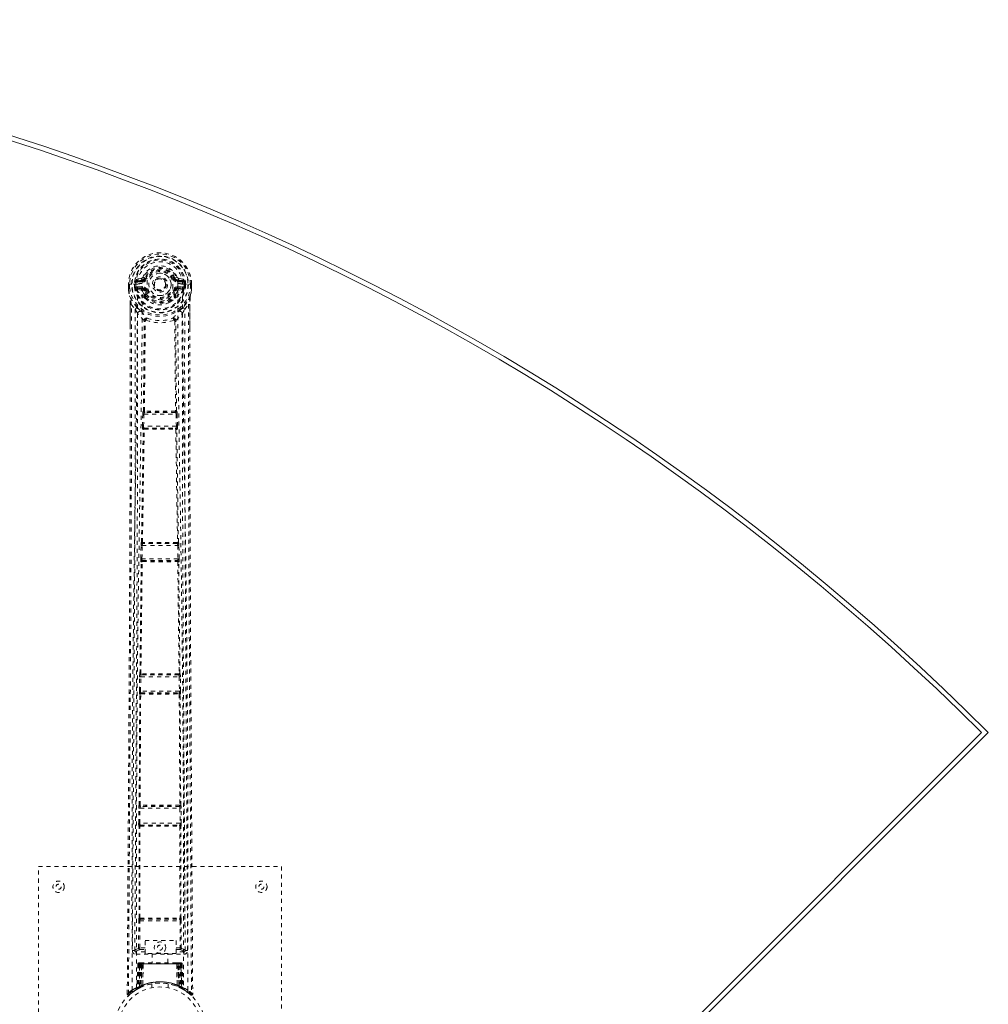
# Model space of a CAD drawing. Header units: inches. Extents: x 0.8 to 85.7, y 21.3 to 60.
# Tile 6 of 6: x 61.8 to 85.7, y 35.7 to 60. Entities that reach past the tile are written whole.
import ezdxf

# ---------------------------------------------------------------- set-up
doc = ezdxf.new("R2010")
doc.units = ezdxf.units.IN
doc.header["$MEASUREMENT"] = 0
doc.linetypes.add('SLD-Dashed', pattern=[0.075, 0.05, -0.025])
doc.linetypes.add('SLD-Solid', pattern=[0])

msp = doc.modelspace()

# ---------------------------------------------------------------- linework, layer by layer
at = {"color": 7, "linetype": 'SLD-Dashed', "lineweight": 0}
for p, q in [((64.45, 53.438), (64.451, 53.36)), ((64.454, 53.438), (64.45, 53.438)), ((64.451, 53.438), (64.452, 53.359)), ((64.507, 53.438), (64.454, 53.438)), ((64.48, 53.438), (64.48, 53.36)), ((64.53, 53.438), (64.507, 53.438)), ((64.676, 53.438), (64.53, 53.438)), ((64.602, 53.365), (64.601, 53.438)), ((64.636, 53.438), (64.631, 53.438)), ((64.631, 53.438), (64.631, 53.366)), ((64.637, 53.361), (64.636, 53.438)), ((64.773, 53.584), (64.654, 53.561)), ((64.676, 53.438), (64.676, 53.438)), ((64.685, 53.524), (64.801, 53.545)), ((64.685, 53.524), (64.685, 53.494)), ((64.801, 53.524), (64.685, 53.524)), ((64.801, 53.494), (64.685, 53.494)), ((64.801, 53.545), (64.801, 53.524)), ((64.801, 53.494), (64.801, 53.524)), ((64.861, 53.588), (64.883, 53.579)), ((65.386, 53.443), (65.386, 53.433)), ((65.386, 53.433), (65.386, 53.419)), ((65.577, 53.579), (65.599, 53.588)), ((65.653, 53.611), (65.599, 53.588)), ((65.599, 53.588), (65.602, 53.582)), ((65.659, 53.545), (65.775, 53.524)), ((65.659, 53.545), (65.659, 53.524)), ((65.775, 53.524), (65.659, 53.524)), ((65.659, 53.494), (65.659, 53.524)), ((65.775, 53.494), (65.659, 53.494)), ((65.805, 53.561), (65.686, 53.584)), ((65.775, 53.494), (65.775, 53.524)), ((65.784, 53.438), (65.784, 53.438)), ((65.784, 53.438), (65.952, 53.438)), ((65.823, 53.438), (65.829, 53.438)), ((65.823, 53.361), (65.823, 53.438)), ((65.823, 53.438), (65.823, 53.438)), ((65.828, 53.366), (65.829, 53.438)), ((65.858, 53.438), (65.858, 53.365)), ((65.952, 53.438), (66.005, 53.438)), ((65.979, 53.36), (65.98, 53.438)), ((66.009, 53.438), (66.005, 53.438)), ((66.007, 53.359), (66.008, 53.438)), ((66.009, 53.438), (66.009, 53.36)), ((64.451, 53.36), (64.451, 53.36)), ((64.452, 53.313), (64.452, 53.309)), ((64.631, 53.366), (64.602, 53.364)), ((64.602, 53.364), (64.602, 53.365)), ((64.632, 53.365), (64.637, 53.346)), ((64.637, 53.346), (64.637, 53.361)), ((64.643, 53.323), (64.646, 53.32)), ((64.646, 53.32), (64.656, 53.309)), ((64.772, 53.288), (64.656, 53.309)), ((64.672, 53.372), (64.672, 53.342)), ((64.672, 53.372), (64.801, 53.372)), ((64.801, 53.318), (64.672, 53.342)), ((64.672, 53.342), (64.801, 53.342)), ((64.801, 53.372), (64.801, 53.342)), ((64.801, 53.318), (64.801, 53.342)), ((64.843, 53.135), (64.843, 53.173)), ((64.856, 53.277), (64.844, 53.296)), ((64.883, 53.288), (64.856, 53.277)), ((64.856, 53.277), (64.897, 53.19)), ((64.867, 53.176), (64.867, 53.137)), ((65.563, 53.19), (65.604, 53.277)), ((65.604, 53.277), (65.577, 53.288)), ((65.593, 53.137), (65.593, 53.176)), ((65.616, 53.173), (65.66, 53.266)), ((65.616, 53.135), (65.616, 53.173)), ((65.659, 53.372), (65.659, 53.342)), ((65.659, 53.372), (65.788, 53.372)), ((65.788, 53.342), (65.659, 53.318)), ((65.659, 53.318), (65.659, 53.342)), ((65.659, 53.342), (65.788, 53.342)), ((65.688, 53.288), (65.804, 53.309)), ((65.788, 53.342), (65.788, 53.372)), ((65.814, 53.32), (65.804, 53.309)), ((65.804, 53.309), (65.804, 53.309)), ((65.804, 53.309), (65.804, 53.309)), ((65.814, 53.32), (65.816, 53.323)), ((65.814, 53.32), (65.814, 53.32)), ((65.828, 53.365), (65.822, 53.346)), ((65.822, 53.346), (65.823, 53.361)), ((65.828, 53.365), (65.824, 53.339)), ((65.858, 53.364), (65.828, 53.366)), ((65.858, 53.365), (65.858, 53.364)), ((66.008, 53.313), (66.008, 53.309)), ((66.009, 53.36), (66.009, 53.36)), ((64.483, 53.136), (64.48, 53.154)), ((64.494, 52.332), (64.494, 52.94)), ((64.523, 52.939), (64.62, 52.824)), ((64.86, 53.091), (64.848, 53.11)), ((65.612, 53.11), (65.6, 53.091)), ((65.84, 52.824), (65.936, 52.939)), ((65.966, 52.94), (65.966, 52.366)), ((64.822, 50.309), (64.842, 52.528)), ((64.838, 52.546), (64.838, 52.546)), ((64.846, 50.311), (64.866, 52.531)), ((64.866, 52.532), (64.866, 52.531)), ((65.594, 52.531), (65.594, 52.532)), ((65.594, 52.531), (65.614, 50.311)), ((65.637, 50.309), (65.617, 52.528)), ((65.621, 52.546), (65.621, 52.546)), ((64.805, 50.232), (64.807, 50.26)), ((64.818, 50.307), (64.822, 50.309)), ((64.848, 50.277), (64.852, 50.278)), ((65.612, 50.277), (64.848, 50.277)), ((65.608, 50.306), (65.608, 50.306)), ((65.608, 50.278), (65.612, 50.277)), ((65.641, 50.307), (65.637, 50.309)), ((65.655, 50.232), (65.653, 50.26)), ((64.797, 49.938), (64.805, 50.232)), ((64.827, 49.937), (64.835, 50.232)), ((64.835, 50.232), (65.625, 50.232)), ((65.625, 50.232), (65.633, 49.937)), ((65.663, 49.938), (65.655, 50.232)), ((64.816, 49.859), (64.805, 49.863)), ((65.633, 49.937), (64.827, 49.937)), ((64.846, 49.888), (64.835, 49.892)), ((64.835, 49.892), (65.624, 49.892)), ((65.624, 49.892), (65.614, 49.888)), ((65.615, 49.866), (65.615, 49.866)), ((65.643, 49.859), (65.654, 49.863)), ((64.756, 46.671), (64.763, 46.999)), ((64.773, 47.074), (64.775, 47.075)), ((64.786, 46.671), (64.793, 46.998)), ((64.793, 46.998), (65.667, 46.998)), ((64.803, 47.043), (64.805, 47.044)), ((65.657, 47.043), (64.803, 47.043)), ((65.655, 47.044), (65.657, 47.043)), ((65.667, 46.998), (65.674, 46.671)), ((65.687, 47.074), (65.684, 47.075)), ((65.704, 46.671), (65.696, 46.999)), ((65.674, 46.671), (64.786, 46.671)), ((64.798, 46.623), (64.792, 46.626)), ((64.792, 46.626), (65.668, 46.626)), ((65.668, 46.626), (65.661, 46.623)), ((64.736, 43.837), (64.768, 46.593)), ((64.759, 43.838), (64.791, 46.595)), ((64.768, 46.593), (64.762, 46.597)), ((65.669, 46.595), (65.701, 43.838)), ((65.691, 46.593), (65.698, 46.597)), ((65.723, 43.837), (65.691, 46.593)), ((64.722, 43.409), (64.727, 43.761)), ((64.735, 43.836), (64.736, 43.837)), ((64.751, 43.408), (64.757, 43.761)), ((64.757, 43.761), (65.703, 43.761)), ((64.765, 43.806), (64.766, 43.806)), ((65.695, 43.806), (64.765, 43.806)), ((64.771, 43.807), (64.771, 43.807)), ((65.689, 43.807), (65.689, 43.807)), ((65.693, 43.806), (65.695, 43.806)), ((65.703, 43.761), (65.708, 43.408)), ((65.725, 43.836), (65.723, 43.837)), ((65.738, 43.409), (65.733, 43.761)), ((64.717, 40.596), (64.732, 43.331)), ((64.732, 43.331), (64.728, 43.334)), ((64.739, 40.597), (64.754, 43.333)), ((65.708, 43.408), (64.751, 43.408)), ((64.762, 43.361), (64.757, 43.363)), ((64.757, 43.363), (65.702, 43.363)), ((64.766, 43.361), (64.766, 43.361)), ((65.694, 43.361), (65.694, 43.361)), ((65.702, 43.363), (65.698, 43.361)), ((65.705, 43.333), (65.721, 40.597)), ((65.727, 43.331), (65.732, 43.334)), ((65.742, 40.596), (65.727, 43.331)), ((64.716, 40.595), (64.717, 40.596)), ((64.745, 40.565), (64.747, 40.565)), ((65.714, 40.565), (64.745, 40.565)), ((64.751, 40.566), (64.751, 40.566)), ((65.708, 40.566), (65.708, 40.566)), ((65.713, 40.565), (65.714, 40.565)), ((65.744, 40.595), (65.742, 40.596)), ((64.705, 40.149), (64.708, 40.52)), ((64.735, 40.149), (64.737, 40.52)), ((64.737, 40.52), (65.722, 40.52)), ((65.722, 40.52), (65.725, 40.149)), ((65.755, 40.149), (65.752, 40.52)), ((64.716, 40.073), (64.712, 40.074)), ((64.714, 37.816), (64.716, 40.073)), ((65.725, 40.149), (64.735, 40.149)), ((64.736, 37.817), (64.737, 40.073)), ((64.746, 40.102), (64.742, 40.104)), ((64.742, 40.104), (65.718, 40.104)), ((64.75, 40.102), (64.749, 40.102)), ((65.71, 40.102), (65.71, 40.102)), ((65.718, 40.104), (65.714, 40.102)), ((65.722, 40.073), (65.724, 37.817)), ((65.744, 40.073), (65.748, 40.074)), ((65.746, 37.816), (65.744, 40.073)), ((62.23, 39.084), (68.23, 39.084)), ((62.23, 31.084), (62.23, 39.084)), ((68.23, 39.084), (68.23, 31.084)), ((64.703, 37.081), (64.705, 37.741)), ((64.713, 37.816), (64.714, 37.816)), ((64.733, 37.081), (64.735, 37.741)), ((64.735, 37.741), (65.725, 37.741)), ((64.743, 37.786), (64.743, 37.786)), ((64.743, 37.786), (65.717, 37.786)), ((65.716, 37.786), (65.717, 37.786)), ((65.725, 37.741), (65.727, 37.081)), ((65.746, 37.816), (65.746, 37.816)), ((65.756, 37.081), (65.755, 37.741)), ((64.862, 37.256), (65.631, 37.256)), ((64.862, 36.942), (64.862, 37.256)), ((65.631, 37.256), (65.631, 36.942)), ((64.549, 37.009), (64.609, 37.009)), ((64.609, 37.009), (64.611, 36.998)), ((64.61, 37.013), (64.61, 37.011)), ((64.61, 37.008), (64.611, 36.998)), ((64.639, 36.979), (64.639, 36.919)), ((64.862, 36.979), (64.639, 36.979)), ((64.639, 36.919), (65.82, 36.919)), ((64.731, 37.036), (64.862, 37.036)), ((64.862, 37.081), (64.733, 37.081)), ((65.631, 36.942), (64.862, 36.942)), ((65.035, 36.942), (65.035, 36.709)), ((65.425, 36.709), (65.425, 36.942)), ((65.631, 37.081), (65.727, 37.081)), ((65.631, 37.036), (65.728, 37.036)), ((65.82, 36.979), (65.631, 36.979)), ((65.82, 36.919), (65.82, 36.979)), ((65.848, 36.998), (65.85, 37.009)), ((65.848, 36.998), (65.849, 37.008)), ((65.85, 37.011), (65.85, 37.013)), ((65.85, 37.009), (65.91, 37.009)), ((64.683, 36.68), (64.662, 36.074)), ((64.696, 36.68), (64.676, 36.083)), ((64.696, 36.68), (64.683, 36.68)), ((64.683, 36.68), (64.722, 36.68)), ((64.715, 36.68), (64.694, 36.093)), ((64.715, 36.684), (64.695, 36.09)), ((64.782, 36.68), (64.715, 36.68)), ((64.721, 36.123), (64.722, 36.68)), ((64.722, 36.68), (65.738, 36.68)), ((64.736, 36.709), (64.726, 36.709)), ((64.736, 36.68), (64.735, 36.13)), ((65.724, 36.68), (64.736, 36.68)), ((64.799, 36.709), (64.745, 36.709)), ((64.754, 36.68), (64.754, 36.138)), ((64.754, 36.68), (65.706, 36.68)), ((64.763, 36.129), (64.782, 36.68)), ((64.783, 36.68), (64.764, 36.129)), ((64.782, 36.68), (64.783, 36.68)), ((64.805, 36.156), (64.81, 36.68)), ((64.813, 36.68), (64.809, 36.159)), ((64.813, 36.68), (64.81, 36.68)), ((64.82, 36.709), (64.813, 36.709)), ((65.646, 36.68), (64.813, 36.68)), ((65.639, 36.709), (64.821, 36.709)), ((65.647, 36.709), (65.64, 36.709)), ((65.651, 36.159), (65.646, 36.68)), ((65.649, 36.68), (65.646, 36.68)), ((65.649, 36.68), (65.655, 36.156)), ((65.715, 36.709), (65.661, 36.709)), ((65.696, 36.129), (65.677, 36.68)), ((65.677, 36.68), (65.678, 36.68)), ((65.678, 36.68), (65.697, 36.129)), ((65.745, 36.68), (65.678, 36.68)), ((65.705, 36.709), (65.712, 36.709)), ((65.706, 36.138), (65.706, 36.68)), ((65.733, 36.709), (65.724, 36.709)), ((65.724, 36.68), (65.725, 36.13)), ((65.724, 36.68), (65.763, 36.68)), ((65.738, 36.68), (65.738, 36.123)), ((65.765, 36.09), (65.744, 36.684)), ((65.745, 36.68), (65.765, 36.093)), ((65.763, 36.68), (65.784, 36.083)), ((65.777, 36.68), (65.763, 36.68)), ((65.777, 36.68), (65.798, 36.074)), ((65.03, 36.192), (65.03, 36.095)), ((65.43, 36.095), (65.43, 36.192)), ((64.423, 35.943), (64.453, 35.942)), ((64.577, 36.003), (64.473, 35.92)), ((64.562, 35.993), (64.581, 36.008)), ((64.686, 36.071), (64.583, 36.008)), ((64.647, 36.05), (64.661, 36.058)), ((64.662, 36.074), (64.676, 36.083)), ((64.679, 36.068), (64.746, 36.103)), ((64.694, 36.093), (64.763, 36.129)), ((64.734, 36.097), (64.721, 36.123)), ((64.746, 36.103), (64.747, 36.103)), ((64.749, 36.104), (64.747, 36.103)), ((64.766, 36.112), (64.754, 36.138)), ((64.764, 36.129), (64.763, 36.129)), ((64.795, 36.123), (64.764, 36.109)), ((64.805, 36.156), (64.809, 36.159)), ((65.647, 36.132), (65.653, 36.13)), ((65.651, 36.159), (65.655, 36.156)), ((65.706, 36.138), (65.694, 36.112)), ((65.697, 36.129), (65.696, 36.129)), ((65.697, 36.129), (65.765, 36.093)), ((65.711, 36.104), (65.712, 36.103)), ((65.713, 36.103), (65.714, 36.103)), ((65.714, 36.103), (65.781, 36.068)), ((65.723, 36.098), (65.726, 36.097)), ((65.784, 36.083), (65.798, 36.074)), ((65.793, 36.062), (65.806, 36.054)), ((65.799, 36.058), (65.812, 36.05))]:
    msp.add_line(p, q, dxfattribs=at)
at = {"color": 7, "linetype": 'SLD-Solid', "lineweight": 15}
for p, q in [((64.62, 21.516), (85.489, 42.386)), ((64.62, 21.349), (85.656, 42.386)), ((64.62, 21.516), (85.489, 42.386))]:
    msp.add_line(p, q, dxfattribs=at)
at = {"color": 7, "linetype": 'SLD-Dashed', "lineweight": 0, "flags": 128}
for points in [[(65.667, 53.455), (65.66, 53.535), (65.636, 53.612), (65.595, 53.682), (65.539, 53.744), (65.472, 53.793), (65.396, 53.83), (65.315, 53.852), (65.23, 53.859), (65.145, 53.852), (65.063, 53.83), (64.987, 53.793), (64.92, 53.744), (64.865, 53.682), (64.824, 53.612), (64.799, 53.535), (64.793, 53.455)], [(64.45, 53.438), (64.45, 53.438), (64.451, 53.438), (64.453, 53.438), (64.457, 53.438), (64.462, 53.438), (64.467, 53.438), (64.473, 53.438), (64.48, 53.438)], [(64.542, 36.036), (64.539, 38.479), (64.543, 40.921), (64.557, 43.361), (64.583, 45.8), (64.611, 47.713), (64.641, 49.625), (64.666, 51.533), (64.676, 53.438)], [(64.685, 53.494), (64.661, 53.499), (64.642, 53.512)], [(64.65, 36.092), (64.648, 38.529), (64.653, 40.966), (64.668, 43.401), (64.696, 45.833), (64.726, 47.743), (64.757, 49.65), (64.784, 51.554), (64.793, 53.455)], [(64.911, 53.567), (64.905, 53.57), (64.9, 53.572), (64.896, 53.574), (64.892, 53.575), (64.888, 53.577), (64.885, 53.578), (64.884, 53.579), (64.883, 53.579)], [(65.549, 53.567), (65.554, 53.57), (65.559, 53.572), (65.564, 53.574), (65.568, 53.575), (65.572, 53.577), (65.574, 53.578), (65.576, 53.579), (65.577, 53.579)], [(65.667, 53.455), (65.676, 51.52), (65.703, 49.58), (65.736, 47.638), (65.765, 45.694), (65.788, 43.748), (65.806, 41.198), (65.811, 38.646), (65.809, 36.092)], [(65.818, 53.512), (65.798, 53.499), (65.775, 53.494)], [(65.918, 36.036), (65.92, 38.479), (65.916, 40.921), (65.902, 43.361), (65.877, 45.8), (65.849, 47.713), (65.819, 49.625), (65.794, 51.533), (65.784, 53.438)], [(65.98, 53.438), (65.986, 53.438), (65.992, 53.438), (65.998, 53.438), (66.003, 53.438), (66.006, 53.438), (66.009, 53.438), (66.01, 53.438), (66.009, 53.438)], [(64.48, 53.36), (64.474, 53.36), (64.468, 53.36), (64.462, 53.36), (64.458, 53.36), (64.454, 53.36), (64.452, 53.36), (64.45, 53.36), (64.451, 53.36)], [(64.48, 53.36), (64.479, 53.356), (64.471, 53.344), (64.469, 53.34), (64.468, 53.335), (64.467, 53.33), (64.466, 53.329), (64.465, 53.327), (64.461, 53.326), (64.458, 53.325), (64.457, 53.324), (64.456, 53.322), (64.455, 53.318), (64.454, 53.31), (64.454, 53.308), (64.453, 53.308), (64.453, 53.308), (64.452, 53.309)], [(64.452, 53.313), (64.464, 53.225), (64.48, 53.154)], [(64.452, 53.309), (64.465, 53.217), (64.481, 53.143)], [(64.632, 53.365), (64.632, 53.366), (64.631, 53.366)], [(64.637, 53.361), (64.654, 53.37), (64.672, 53.372)], [(64.799, 53.266), (64.786, 53.283), (64.772, 53.288)], [(64.843, 53.173), (64.821, 53.215), (64.799, 53.266)], [(64.911, 53.299), (64.905, 53.297), (64.9, 53.295), (64.896, 53.293), (64.892, 53.291), (64.888, 53.29), (64.885, 53.289), (64.884, 53.288), (64.883, 53.288)], [(65.549, 53.299), (65.554, 53.297), (65.559, 53.295), (65.564, 53.293), (65.568, 53.291), (65.572, 53.29), (65.574, 53.289), (65.576, 53.288), (65.577, 53.288)], [(65.66, 53.266), (65.674, 53.283), (65.688, 53.288)], [(65.788, 53.372), (65.806, 53.37), (65.823, 53.361)], [(65.828, 53.366), (65.828, 53.366), (65.828, 53.365)], [(65.978, 53.143), (65.994, 53.217), (66.008, 53.309)], [(65.979, 53.36), (65.985, 53.36), (65.992, 53.36), (65.997, 53.36), (66.002, 53.36), (66.006, 53.36), (66.008, 53.36), (66.009, 53.36), (66.009, 53.36)], [(66.008, 53.309), (66.007, 53.307), (66.006, 53.307), (66.006, 53.308), (66.005, 53.309), (66.004, 53.318), (66.004, 53.322), (66.003, 53.323), (66.001, 53.324), (65.998, 53.325), (65.996, 53.326), (65.994, 53.327), (65.993, 53.329), (65.992, 53.335), (65.991, 53.34), (65.989, 53.344), (65.983, 53.352), (65.981, 53.356), (65.979, 53.36)], [(66.008, 53.313), (65.995, 53.225), (65.98, 53.154)], [(64.453, 35.942), (64.458, 36.878), (64.464, 37.85), (64.471, 38.858), (64.475, 39.627), (64.476, 39.729), (64.477, 39.832), (64.477, 39.934), (64.478, 40.038), (64.478, 40.141), (64.479, 40.265), (64.482, 40.632), (64.484, 40.967), (64.485, 41.271), (64.487, 41.542), (64.49, 42.05), (64.493, 42.494), (64.497, 43.152), (64.501, 43.751), (64.504, 44.293), (64.507, 44.901), (64.511, 45.521), (64.516, 46.719), (64.522, 47.995), (64.525, 49.227), (64.527, 50.468), (64.527, 51.718), (64.523, 52.939)], [(64.48, 53.154), (64.48, 53.148), (64.481, 53.143)], [(64.662, 52.865), (64.562, 52.988), (64.481, 53.143)], [(64.494, 52.94), (64.493, 52.94), (64.495, 52.94), (64.497, 52.94), (64.501, 52.939), (64.505, 52.939), (64.51, 52.939), (64.516, 52.939), (64.523, 52.939)], [(64.495, 52.94), (64.496, 52.662), (64.497, 52.422), (64.497, 52.332)], [(64.848, 53.11), (64.847, 53.111), (64.843, 53.135)], [(64.86, 53.091), (64.938, 53.025), (64.991, 52.996)], [(65.469, 52.996), (65.522, 53.025), (65.6, 53.091)], [(65.616, 53.135), (65.612, 53.111), (65.612, 53.11)], [(65.978, 53.143), (65.898, 52.988), (65.798, 52.865)], [(65.936, 52.939), (65.933, 51.603), (65.932, 50.25), (65.935, 48.871), (65.94, 47.546), (65.946, 46.179), (65.953, 44.814), (65.96, 43.513), (65.967, 42.359), (65.972, 41.554), (65.981, 40.228), (65.988, 39.086), (65.994, 37.996), (66.001, 36.948), (66.007, 35.942)], [(65.966, 52.94), (65.966, 52.94), (65.965, 52.94), (65.962, 52.94), (65.959, 52.939), (65.955, 52.939), (65.949, 52.939), (65.943, 52.939), (65.936, 52.939)], [(65.962, 52.366), (65.963, 52.609), (65.964, 52.94)], [(65.974, 53.11), (65.97, 53.056), (65.966, 52.94)], [(65.98, 53.154), (65.977, 53.134), (65.974, 53.11)], [(65.978, 53.143), (65.98, 53.148), (65.98, 53.154)], [(64.62, 52.824), (64.621, 52.066), (64.621, 51.272), (64.621, 50.442), (64.619, 49.575), (64.616, 48.724), (64.614, 48.007), (64.611, 47.321), (64.607, 46.586), (64.603, 45.799), (64.601, 45.558), (64.6, 45.313), (64.599, 45.062), (64.597, 44.844), (64.596, 44.668), (64.595, 44.483), (64.594, 44.289), (64.593, 44.086), (64.59, 43.677), (64.588, 43.236), (64.585, 42.764), (64.584, 42.672), (64.584, 42.648), (64.584, 42.632), (64.584, 42.608), (64.584, 42.579), (64.583, 42.544), (64.583, 42.502), (64.582, 42.356), (64.581, 42.162), (64.58, 41.962), (64.578, 41.727), (64.577, 41.459), (64.576, 41.344), (64.575, 41.225), (64.574, 41.1), (64.574, 40.97), (64.573, 40.887), (64.572, 40.807), (64.567, 39.972), (64.562, 39.167), (64.558, 38.405), (64.553, 37.686), (64.549, 37.009)], [(64.679, 52.713), (64.676, 48.787), (64.657, 44.861), (64.633, 40.935), (64.609, 37.009)], [(64.838, 52.546), (64.753, 52.625), (64.679, 52.713)], [(64.757, 52.777), (64.767, 52.768), (64.772, 52.762)], [(65.621, 52.546), (65.706, 52.625), (65.78, 52.713)], [(65.702, 52.777), (65.693, 52.768), (65.687, 52.762)], [(65.85, 37.009), (65.826, 40.935), (65.802, 44.861), (65.783, 48.787), (65.78, 52.713)], [(65.91, 37.009), (65.907, 37.62), (65.903, 38.267), (65.899, 38.949), (65.894, 39.667), (65.89, 40.409), (65.889, 40.508), (65.888, 40.609), (65.888, 40.71), (65.887, 40.811), (65.886, 40.913), (65.886, 41.041), (65.883, 41.427), (65.881, 41.769), (65.879, 42.07), (65.878, 42.328), (65.877, 42.47), (65.876, 42.595), (65.875, 42.703), (65.875, 42.794), (65.874, 42.868), (65.874, 42.924), (65.873, 43.055), (65.872, 43.23), (65.869, 43.752), (65.866, 44.233), (65.864, 44.463), (65.863, 44.683), (65.862, 44.892), (65.86, 45.152), (65.859, 45.414), (65.858, 45.67), (65.856, 45.919), (65.85, 47.038), (65.845, 48.228), (65.841, 49.368), (65.839, 50.523), (65.838, 51.686), (65.84, 52.824)], [(64.886, 52.552), (64.881, 52.561), (64.875, 52.569), (64.867, 52.573), (64.859, 52.574), (64.851, 52.572), (64.845, 52.565), (64.84, 52.557), (64.838, 52.546)], [(65.621, 52.546), (65.619, 52.557), (65.615, 52.565), (65.608, 52.572), (65.601, 52.574), (65.592, 52.573), (65.585, 52.569), (65.578, 52.561), (65.574, 52.552)], [(64.423, 35.943), (64.449, 40.192), (64.475, 44.442), (64.494, 48.691), (64.494, 52.332)], [(65.966, 52.366), (65.966, 48.691), (65.985, 44.442), (66.011, 40.192), (66.037, 35.943)], [(64.846, 50.311), (64.839, 50.307), (64.835, 50.303), (64.833, 50.297), (64.833, 50.291), (64.835, 50.286), (64.839, 50.282), (64.845, 50.279), (64.852, 50.278)], [(64.846, 50.311), (64.848, 50.308), (64.85, 50.306), (64.851, 50.306), (64.852, 50.306)], [(65.608, 50.278), (65.615, 50.279), (65.621, 50.282), (65.625, 50.286), (65.627, 50.291), (65.627, 50.297), (65.625, 50.303), (65.62, 50.307), (65.614, 50.311)], [(65.608, 50.306), (65.609, 50.306), (65.61, 50.306), (65.612, 50.308), (65.614, 50.311)], [(64.805, 50.232), (64.808, 50.232), (64.815, 50.232), (64.825, 50.232), (64.835, 50.232)], [(65.625, 50.232), (65.635, 50.232), (65.645, 50.232), (65.651, 50.232), (65.655, 50.232)], [(64.775, 47.075), (64.796, 48.468), (64.816, 49.859)], [(64.797, 49.938), (64.798, 49.938), (64.8, 49.938), (64.803, 49.938), (64.807, 49.938), (64.811, 49.938), (64.816, 49.937), (64.821, 49.937), (64.827, 49.937)], [(64.798, 47.076), (64.819, 48.47), (64.84, 49.862)], [(64.846, 49.888), (64.84, 49.888), (64.835, 49.885), (64.831, 49.882), (64.829, 49.878), (64.829, 49.873), (64.831, 49.869), (64.834, 49.865), (64.84, 49.862)], [(64.845, 49.866), (64.844, 49.866), (64.843, 49.865), (64.842, 49.864), (64.84, 49.862)], [(65.62, 49.862), (65.625, 49.865), (65.629, 49.869), (65.631, 49.873), (65.631, 49.878), (65.629, 49.882), (65.625, 49.885), (65.62, 49.888), (65.614, 49.888)], [(65.62, 49.862), (65.641, 48.47), (65.662, 47.076)], [(65.633, 49.937), (65.638, 49.937), (65.643, 49.937), (65.648, 49.938), (65.653, 49.938), (65.656, 49.938), (65.659, 49.938), (65.661, 49.938), (65.663, 49.938)], [(65.684, 47.075), (65.664, 48.468), (65.643, 49.859)], [(64.763, 46.999), (64.766, 46.999), (64.773, 46.999), (64.783, 46.998), (64.793, 46.998)], [(64.764, 47.018), (64.764, 47.013), (64.765, 46.999)], [(64.798, 47.076), (64.792, 47.073), (64.787, 47.068), (64.785, 47.063), (64.785, 47.057), (64.787, 47.052), (64.792, 47.048), (64.798, 47.045), (64.805, 47.044)], [(65.655, 47.044), (65.662, 47.045), (65.668, 47.048), (65.672, 47.052), (65.674, 47.057), (65.674, 47.063), (65.672, 47.068), (65.668, 47.073), (65.662, 47.076)], [(65.656, 47.071), (65.657, 47.072), (65.658, 47.072), (65.659, 47.073), (65.662, 47.076)], [(65.667, 46.998), (65.677, 46.998), (65.687, 46.999), (65.693, 46.999), (65.696, 46.999)], [(65.694, 46.999), (65.696, 47.013), (65.695, 47.018)], [(64.756, 46.671), (64.757, 46.671), (64.759, 46.671), (64.762, 46.671), (64.766, 46.671), (64.77, 46.671), (64.775, 46.671), (64.78, 46.671), (64.786, 46.671)], [(64.798, 46.623), (64.792, 46.622), (64.786, 46.62), (64.782, 46.616), (64.78, 46.612), (64.78, 46.607), (64.782, 46.602), (64.786, 46.598), (64.791, 46.595)], [(65.669, 46.595), (65.674, 46.598), (65.678, 46.602), (65.68, 46.607), (65.68, 46.612), (65.677, 46.616), (65.673, 46.62), (65.668, 46.622), (65.661, 46.623)], [(65.674, 46.671), (65.679, 46.671), (65.685, 46.671), (65.69, 46.671), (65.694, 46.671), (65.698, 46.671), (65.701, 46.671), (65.703, 46.671), (65.704, 46.671)], [(64.796, 46.6), (64.795, 46.599), (64.794, 46.599), (64.793, 46.598), (64.791, 46.595)], [(64.728, 43.78), (64.727, 43.775), (64.729, 43.761)], [(64.727, 43.761), (64.73, 43.761), (64.736, 43.761), (64.746, 43.761), (64.757, 43.761)], [(64.759, 43.838), (64.753, 43.835), (64.748, 43.83), (64.746, 43.825), (64.746, 43.819), (64.749, 43.814), (64.753, 43.81), (64.759, 43.807), (64.766, 43.806)], [(64.759, 43.838), (64.761, 43.835), (64.762, 43.834), (64.763, 43.833), (64.764, 43.833)], [(65.693, 43.806), (65.7, 43.807), (65.706, 43.81), (65.711, 43.814), (65.713, 43.819), (65.713, 43.825), (65.711, 43.83), (65.707, 43.835), (65.701, 43.838)], [(65.695, 43.833), (65.696, 43.833), (65.697, 43.834), (65.699, 43.835), (65.701, 43.838)], [(65.703, 43.761), (65.713, 43.761), (65.723, 43.761), (65.73, 43.761), (65.733, 43.761)], [(65.731, 43.761), (65.732, 43.775), (65.732, 43.78)], [(64.722, 43.409), (64.723, 43.409), (64.725, 43.408), (64.728, 43.408), (64.731, 43.408), (64.736, 43.408), (64.741, 43.408), (64.746, 43.408), (64.751, 43.408)], [(64.762, 43.361), (64.756, 43.36), (64.75, 43.358), (64.746, 43.354), (64.743, 43.35), (64.743, 43.345), (64.745, 43.34), (64.749, 43.336), (64.754, 43.333)], [(64.759, 43.337), (64.759, 43.337), (64.758, 43.337), (64.756, 43.336), (64.754, 43.333)], [(65.705, 43.333), (65.711, 43.336), (65.715, 43.34), (65.716, 43.345), (65.716, 43.35), (65.714, 43.354), (65.71, 43.358), (65.704, 43.36), (65.698, 43.361)], [(65.705, 43.333), (65.703, 43.336), (65.702, 43.337), (65.701, 43.337), (65.7, 43.337)], [(65.708, 43.408), (65.714, 43.408), (65.719, 43.408), (65.724, 43.408), (65.728, 43.408), (65.732, 43.408), (65.735, 43.408), (65.737, 43.409), (65.738, 43.409)], [(65.847, 37.579), (65.844, 38.022), (65.841, 38.593), (65.838, 39.124), (65.835, 39.617), (65.832, 40.063), (65.829, 40.471), (65.827, 40.841), (65.825, 41.173), (65.822, 41.628), (65.82, 41.925)], [(64.739, 40.597), (64.733, 40.593), (64.729, 40.589), (64.727, 40.583), (64.727, 40.578), (64.73, 40.573), (64.734, 40.569), (64.74, 40.566), (64.747, 40.565)], [(64.739, 40.597), (64.741, 40.593), (64.743, 40.592), (64.744, 40.592), (64.745, 40.592)], [(65.713, 40.565), (65.719, 40.566), (65.725, 40.569), (65.73, 40.573), (65.732, 40.578), (65.732, 40.583), (65.731, 40.589), (65.727, 40.593), (65.721, 40.597)], [(65.715, 40.592), (65.716, 40.592), (65.717, 40.592), (65.718, 40.593), (65.721, 40.597)], [(64.708, 40.536), (64.708, 40.532), (64.71, 40.52)], [(64.708, 40.52), (64.711, 40.52), (64.717, 40.52), (64.727, 40.52), (64.737, 40.52)], [(65.722, 40.52), (65.733, 40.52), (65.742, 40.52), (65.749, 40.52), (65.752, 40.52)], [(65.75, 40.52), (65.751, 40.532), (65.751, 40.536)], [(64.705, 40.149), (64.706, 40.149), (64.708, 40.149), (64.711, 40.149), (64.715, 40.149), (64.719, 40.149), (64.724, 40.149), (64.729, 40.149), (64.735, 40.149)], [(64.746, 40.102), (64.739, 40.101), (64.733, 40.099), (64.729, 40.095), (64.727, 40.091), (64.727, 40.086), (64.728, 40.081), (64.732, 40.077), (64.737, 40.073)], [(64.743, 40.078), (64.742, 40.078), (64.741, 40.078), (64.74, 40.077), (64.737, 40.073)], [(65.722, 40.073), (65.728, 40.077), (65.731, 40.081), (65.733, 40.086), (65.733, 40.091), (65.73, 40.095), (65.726, 40.099), (65.72, 40.101), (65.714, 40.102)], [(65.722, 40.073), (65.72, 40.077), (65.718, 40.078), (65.718, 40.078), (65.717, 40.078)], [(65.725, 40.149), (65.73, 40.149), (65.736, 40.149), (65.741, 40.149), (65.745, 40.149), (65.749, 40.149), (65.752, 40.149), (65.754, 40.149), (65.755, 40.149)], [(64.705, 37.741), (64.706, 37.741), (64.708, 37.741), (64.711, 37.741), (64.715, 37.741), (64.719, 37.741), (64.724, 37.741), (64.729, 37.741), (64.735, 37.741)], [(64.736, 37.817), (64.73, 37.813), (64.726, 37.808), (64.724, 37.803), (64.724, 37.798), (64.726, 37.793), (64.731, 37.789), (64.737, 37.787), (64.743, 37.786)], [(64.736, 37.817), (64.738, 37.813), (64.739, 37.812), (64.74, 37.812), (64.741, 37.812)], [(64.741, 37.812), (64.983, 37.812), (65.23, 37.812), (65.476, 37.812), (65.718, 37.812)], [(64.748, 37.786), (64.865, 37.786), (64.984, 37.786), (65.104, 37.786), (65.223, 37.786), (65.333, 37.786), (65.443, 37.786), (65.549, 37.786), (65.631, 37.786), (65.712, 37.786)], [(65.716, 37.786), (65.723, 37.787), (65.729, 37.789), (65.733, 37.793), (65.735, 37.798), (65.736, 37.803), (65.734, 37.809), (65.73, 37.813), (65.724, 37.817)], [(65.725, 37.741), (65.735, 37.741), (65.745, 37.741), (65.752, 37.741), (65.755, 37.741)], [(64.609, 37.009), (64.632, 37.037), (64.702, 37.066)], [(64.639, 36.979), (64.662, 37.007), (64.731, 37.036)], [(64.703, 37.081), (64.707, 37.081), (64.713, 37.081), (64.722, 37.081), (64.733, 37.081)], [(65.756, 37.081), (65.753, 37.081), (65.746, 37.081), (65.737, 37.081), (65.727, 37.081)], [(65.728, 37.036), (65.797, 37.007), (65.82, 36.979)], [(65.85, 37.009), (65.827, 37.037), (65.758, 37.066)], [(64.736, 36.68), (64.721, 36.68), (64.709, 36.68), (64.7, 36.68), (64.696, 36.68)], [(64.715, 36.68), (64.715, 36.68), (64.717, 36.68), (64.72, 36.68), (64.725, 36.68), (64.731, 36.68), (64.738, 36.68), (64.746, 36.68), (64.754, 36.68)], [(64.81, 36.68), (64.8, 36.68), (64.792, 36.68), (64.786, 36.68), (64.783, 36.68)], [(64.81, 36.68), (64.811, 36.686), (64.811, 36.692), (64.812, 36.697), (64.813, 36.701), (64.815, 36.705), (64.816, 36.707), (64.818, 36.709), (64.82, 36.709)], [(65.64, 36.709), (65.643, 36.707), (65.646, 36.701), (65.649, 36.691), (65.649, 36.68)], [(65.677, 36.68), (65.674, 36.68), (65.668, 36.68), (65.659, 36.68), (65.649, 36.68)], [(65.706, 36.68), (65.714, 36.68), (65.721, 36.68), (65.728, 36.68), (65.734, 36.68), (65.739, 36.68), (65.743, 36.68), (65.745, 36.68), (65.745, 36.68)], [(65.738, 36.68), (65.753, 36.68), (65.766, 36.68), (65.77, 36.68), (65.774, 36.68), (65.777, 36.68)], [(64.718, 36.089), (64.726, 36.094), (64.733, 36.099)], [(64.807, 36.13), (64.808, 36.131), (64.809, 36.132), (64.809, 36.135), (64.809, 36.138), (64.809, 36.142), (64.808, 36.147), (64.807, 36.151), (64.805, 36.156)], [(65.653, 36.13), (65.652, 36.131), (65.651, 36.132), (65.65, 36.135), (65.65, 36.138), (65.651, 36.142), (65.652, 36.147), (65.653, 36.151), (65.655, 36.156)], [(65.812, 36.05), (65.811, 36.051), (65.81, 36.051)], [(65.988, 35.923), (65.995, 35.919), (66.003, 35.916), (66.012, 35.916), (66.02, 35.917), (66.027, 35.921), (66.032, 35.926), (66.035, 35.933), (66.036, 35.94)], [(66.037, 35.943), (66.036, 35.943), (66.035, 35.943), (66.028, 35.942), (66.018, 35.942), (66.013, 35.943), (66.007, 35.942)]]:
    msp.add_lwpolyline(points, dxfattribs=at)
at = {"color": 7, "linetype": 'SLD-Dashed', "lineweight": 0}
for centre, radius in [((65.23, 53.433), 0.7), ((65.23, 53.433), 0.69), ((65.23, 53.433), 0.623), ((65.23, 53.433), 0.32), ((65.23, 53.433), 0.275), ((65.23, 53.433), 0.188), ((65.23, 53.433), 0.157), ((65.23, 53.433), 0.142), ((65.23, 53.433), 0.14), ((65.23, 53.433), 0.138), ((62.73, 38.584), 0.141), ((62.73, 38.584), 0.0625), ((67.73, 38.584), 0.14), ((67.73, 38.584), 0.0625), ((65.23, 37.084), 0.141), ((65.23, 37.084), 0.0625), ((65.23, 35.084), 1.125), ((65.23, 35.084), 1.03)]:
    msp.add_circle(centre, radius, dxfattribs=at)
at = {"color": 7, "linetype": 'SLD-Solid', "lineweight": 15}
for radius, start, end in [(60, 45, 135), (59.882, 45.11301, 134.88699), (59.882, 45.11301, 134.88699)]:
    msp.add_arc((43.23, -0.041), radius, start, end, dxfattribs=at)
at = {"color": 7, "linetype": 'SLD-Dashed', "lineweight": 0}
for centre, radius, start, end in [((65.23, 53.433), 0.78, 0.3208, 179.6784), ((65.23, 53.433), 0.78, 0, 179.6863), ((65.23, 53.433), 0.75, 0.3209, 179.6791), ((65.23, 53.433), 0.629, 0.4096, 179.5859), ((65.23, 53.433), 0.599, 0.4095, 179.5861), ((65.23, 53.438), 0.554, 0.0503, 179.9569), ((65.23, 53.433), 0.459, 22.774, 157.226), ((65.23, 53.433), 0.4, 22.774, 157.226), ((65.23, 53.433), 0.376, 22.774, 157.226), ((65.23, 53.433), 0.346, 22.7741, 157.2259), ((65.23, 53.433), 0.275, 90.0001, 269.9999), ((65.23, 53.433), 0.275, 270.0001, 89.9999), ((65.23, 53.433), 0.593, 172.3909, 179.5868), ((64.846, 53.485), 0.206, 158.3455, 172.3355), ((64.684, 53.554), 0.0299, 167.8919, 271.9521), ((64.791, 53.067), 0.389, 89.6791, 107.1666), ((64.802, 53.575), 0.0301, 162.3816, 268.5447), ((64.764, 53.629), 0.0456, 281.4002, 337.4248), ((64.795, 53.616), 0.0714, 274.7364, 337.1495), ((64.801, 53.613), 0.089, 270, 337.226), ((64.801, 53.613), 0.119, 269.9996, 337.2268), ((62.838, 48.845), 5.157, 66.8971, 67.5564), ((65.659, 53.613), 0.119, 202.7732, 270.0004), ((65.659, 53.613), 0.089, 202.774, 270), ((65.665, 53.616), 0.0716, 208.9476, 265.17), ((65.696, 53.629), 0.0457, 202.6632, 258.5138), ((65.658, 53.575), 0.0301, 271.4491, 17.6269), ((65.674, 53.097), 0.358, 72.1182, 91.0919), ((65.776, 53.554), 0.0299, 268.0499, 12.106), ((65.614, 53.485), 0.206, 7.663, 21.6533), ((65.23, 53.433), 0.593, 0.4056, 7.6091), ((65.274, 53.355), 0.823, 179.6524, 182.917), ((64.885, 53.348), 0.434, 178.3289, 185.6214), ((65.23, 53.433), 0.788, 189.1184, 350.8816), ((65.23, 53.433), 0.753, 185.5813, 354.4206), ((65.23, 53.433), 0.632, 186.2981, 353.7019), ((65.23, 53.433), 0.602, 186.4998, 349.3934), ((64.712, 53.353), 0.0746, 185.4348, 203.3778), ((64.671, 53.312), 0.0305, 89.0102, 157.7954), ((65.093, 53.524), 0.491, 204.6706, 241.7223), ((65.033, 53.526), 0.435, 209.8486, 244.1923), ((64.802, 53.288), 0.03, 91.1051, 179.112), ((64.83, 53.26), 0.031, 31.7515, 170.0611), ((64.801, 53.253), 0.119, 22.7743, 90.0001), ((64.801, 53.253), 0.089, 22.774, 90), ((64.8, 53.263), 0.0542, 36.2149, 89.3903), ((64.874, 53.17), 0.0305, 40.9396, 174.0457), ((64.864, 53.102), 0.0743, 88.1516, 106.3012), ((64.9, 53.143), 0.0463, 93.6982, 135.7266), ((65.23, 53.444), 0.451, 216.3983, 323.6019), ((65.23, 53.433), 0.376, 202.774, 337.226), ((65.23, 53.429), 0.41, 215.7167, 324.3049), ((65.23, 53.433), 0.346, 202.774, 337.226), ((65.23, 53.433), 0.156, 245.0098, 290.1679), ((65.659, 53.253), 0.119, 89.9999, 157.2257), ((65.586, 53.17), 0.0305, 5.95, 139.0165), ((65.56, 53.143), 0.0466, 44.357, 86.1353), ((65.659, 53.253), 0.089, 90, 157.226), ((65.595, 53.101), 0.0744, 73.7076, 91.8389), ((65.373, 53.518), 0.483, 297.9632, 335.8051), ((65.664, 53.253), 0.0647, 94.7259, 158.8786), ((65.63, 53.26), 0.031, 10.0004, 148.1926), ((65.427, 53.526), 0.434, 295.8001, 330.152), ((65.658, 53.288), 0.03, 0.8852, 88.8978), ((65.788, 53.312), 0.0305, 22.2084, 90.9903), ((65.716, 53.361), 0.108, 339.3953, 351.7977), ((70.351, 53.158), 4.348, 177.3273, 177.993), ((65.202, 53.355), 0.807, 357.0505, 0.3797), ((60.788, 52.275), 3.794, 10.083, 13.2251), ((61.642, 52.854), 2.855, 1.7275, 5.6805), ((63.169, 52.963), 1.325, 359.0041, 7.5061), ((64.864, 53.063), 0.0746, 88.1568, 106.2355), ((64.903, 53.08), 0.0441, 127.049, 165.3855), ((64.898, 53.138), 0.0316, 180.7165, 225.4114), ((65.23, 53.465), 0.498, 224.7109, 315.2893), ((65.23, 53.4), 0.47, 239.427, 300.6385), ((65.561, 53.138), 0.0316, 314.5937, 359.2836), ((65.557, 53.08), 0.0441, 14.6113, 52.9478), ((65.595, 53.063), 0.0746, 73.7649, 91.8371), ((69.674, 52.275), 3.797, 166.7763, 169.9162), ((69.062, 52.842), 3.099, 175.0405, 178.2133), ((65.315, 52.144), 0.972, 132.1819, 135.6371), ((70.804, 56.05), 6.975, 207.5464, 208.5865), ((66.2, 54.437), 2.199, 225.635, 229.0178), ((64.74, 52.71), 0.0608, 58.0532, 177.8231), ((65.497, 53.27), 0.885, 215.0123, 229.1431), ((64.963, 53.27), 0.885, 310.8582, 324.9879), ((65.72, 52.71), 0.0608, 2.1746, 121.9468), ((64.263, 54.434), 2.195, 310.9788, 314.3684), ((59.693, 56.03), 6.933, 331.4108, 332.4572), ((65.146, 52.146), 0.971, 44.3601, 47.8224), ((64.899, 52.542), 0.0608, 71.8523, 176.6902), ((64.815, 52.531), 0.0278, 354.2949, 31.8722), ((64.863, 52.457), 0.0746, 87.7904, 105.7691), ((64.89, 52.527), 0.0249, 99.8139, 168.1835), ((64.971, 52.53), 0.0884, 127.1355, 165.7105), ((65.23, 53.451), 0.963, 249.0616, 290.948), ((65.23, 53.382), 0.841, 248.2527, 291.7505), ((65.561, 52.542), 0.0608, 3.3097, 108.1479), ((65.488, 52.53), 0.0883, 14.2782, 52.8758), ((65.569, 52.526), 0.026, 13.4011, 78.5534), ((65.597, 52.457), 0.0746, 74.228, 92.2138), ((65.647, 52.531), 0.0299, 149.4679, 184.3769), ((64.889, 50.265), 0.0829, 149.0801, 183.0435), ((64.848, 50.307), 0.0301, 178.5724, 269.1266), ((64.842, 50.234), 0.0768, 86.8798, 104.3972), ((64.852, 50.308), 0.0301, 178.5575, 269.092), ((64.893, 50.239), 0.0589, 140.1686, 187.0078), ((64.894, 50.3), 0.0426, 171.3716, 209.9099), ((65.23, 16.359), 33.949, 89.363, 90.6386), ((64.857, 50.245), 0.0333, 89.4527, 98.215), ((65.23, 16.49), 33.791, 89.368, 90.632), ((65.566, 50.3), 0.0426, 330.0991, 8.6194), ((65.603, 50.249), 0.0296, 81.236, 91.1016), ((65.607, 50.308), 0.0301, 270.908, 1.4425), ((65.611, 50.307), 0.0301, 270.8724, 1.4297), ((65.567, 50.239), 0.0589, 352.9903, 39.8332), ((65.618, 50.234), 0.0768, 75.6021, 93.1209), ((65.57, 50.265), 0.0829, 356.9544, 30.9228), ((64.945, 49.917), 0.149, 171.8513, 201.0513), ((64.836, 49.862), 0.0301, 90.77, 178.1987), ((64.846, 49.858), 0.0301, 90.8002, 178.1066), ((64.835, 49.783), 0.0785, 86.9145, 103.9943), ((64.884, 49.925), 0.0582, 167.5382, 213.7698), ((64.878, 49.87), 0.0331, 146.3792, 187.0333), ((65.231, 85.346), 35.482, 269.3769, 270.6206), ((64.85, 49.916), 0.0274, 261.8768, 270.2438), ((65.23, 83.287), 33.401, 269.3485, 270.6515), ((65.61, 49.913), 0.0253, 269.414, 278.477), ((65.582, 49.87), 0.0331, 352.9632, 33.6129), ((65.613, 49.858), 0.0301, 1.8934, 89.1998), ((65.614, 49.86), 0.00598, 16.9298, 83.9311), ((65.624, 49.783), 0.0785, 76.0077, 93.0806), ((65.576, 49.925), 0.0582, 326.2314, 12.4607), ((65.624, 49.862), 0.0301, 1.785, 89.2463), ((65.515, 49.917), 0.149, 338.9494, 8.148), ((64.954, 47.012), 0.192, 161.1616, 183.9032), ((64.803, 47.073), 0.0301, 178.8857, 269.4499), ((64.793, 46.992), 0.0847, 86.8357, 102.2585), ((64.805, 47.074), 0.0301, 178.8907, 269.4239), ((64.867, 47.005), 0.0743, 149.6676, 185.7202), ((64.804, 47.078), 0.0068, 194.3948, 264.5324), ((64.841, 47.065), 0.038, 170.8188, 213.5679), ((65.23, 13.186), 33.888, 89.2798, 90.7202), ((64.809, 47.019), 0.0251, 88.7913, 99.4824), ((65.23, 13.35), 33.697, 89.2857, 90.7143), ((65.618, 47.065), 0.038, 326.4349, 9.1784), ((65.65, 47.016), 0.0279, 81.0534, 90.6813), ((65.654, 47.074), 0.0301, 270.575, 1.1104), ((65.657, 47.073), 0.0301, 270.5539, 1.1082), ((65.593, 47.005), 0.0743, 354.2832, 30.3318), ((65.666, 46.992), 0.0847, 77.7415, 93.1643), ((65.505, 47.012), 0.192, 356.0978, 18.8357), ((64.953, 46.65), 0.198, 173.714, 195.5597), ((64.792, 46.596), 0.0301, 90.5087, 178.4893), ((64.799, 46.593), 0.0301, 90.5288, 178.4533), ((64.859, 46.658), 0.0749, 170.0564, 205.3102), ((64.827, 46.604), 0.0313, 143.2154, 187.6851), ((64.802, 46.647), 0.0244, 261.2032, 270.3291), ((65.23, 80.002), 33.382, 269.2659, 270.7341), ((65.658, 46.647), 0.0242, 269.6487, 278.8292), ((65.632, 46.604), 0.0313, 352.3224, 36.7771), ((65.661, 46.593), 0.0301, 1.5467, 89.4712), ((65.6, 46.658), 0.0749, 334.6908, 9.9426), ((65.668, 46.596), 0.0301, 1.4975, 89.5045), ((65.507, 46.65), 0.198, 344.4396, 6.2867), ((64.786, 46.507), 0.0881, 87.0341, 101.7887), ((65.23, 81.697), 35.1, 269.2921, 270.7078), ((65.663, 46.594), 0.00596, 15.852, 84.2699), ((65.673, 46.507), 0.0881, 78.2112, 92.9655), ((64.94, 43.775), 0.214, 163.5446, 183.8232), ((64.765, 43.836), 0.0301, 179.3696, 269.5221), ((64.754, 43.734), 0.104, 87.579, 99.7952), ((64.767, 43.836), 0.0301, 179.3634, 269.5176), ((64.838, 43.769), 0.0821, 153.4162, 185.7127), ((65.23, 9.852), 33.985, 89.2154, 90.7846), ((64.799, 43.827), 0.0351, 170.3195, 215.9856), ((64.77, 43.782), 0.0246, 89.2927, 99.4875), ((65.23, 10.182), 33.628, 89.2179, 90.782), ((65.661, 43.827), 0.0351, 324.018, 9.6804), ((65.689, 43.782), 0.0246, 80.5301, 90.6919), ((65.693, 43.836), 0.0301, 270.484, 0.6324), ((65.695, 43.836), 0.0301, 270.4779, 0.6304), ((65.621, 43.769), 0.0822, 354.3038, 26.5674), ((65.705, 43.734), 0.104, 80.2066, 92.4204), ((65.519, 43.775), 0.214, 356.176, 16.4563), ((64.937, 43.388), 0.216, 174.5602, 194.5475), ((64.758, 43.333), 0.0301, 90.4496, 178.9575), ((64.762, 43.331), 0.0301, 90.471, 178.9425), ((64.75, 43.222), 0.111, 87.8478, 99.2551), ((64.832, 43.396), 0.0814, 171.3781, 203.7092), ((64.79, 43.342), 0.0306, 141.6667, 188.4184), ((65.23, 78.309), 34.975, 269.2298, 270.7709), ((64.765, 43.382), 0.021, 260.3559, 270.6754), ((65.23, 76.754), 33.397, 269.2041, 270.7958), ((65.694, 43.381), 0.0209, 269.3025, 279.6618), ((65.67, 43.342), 0.0306, 351.5763, 38.3437), ((65.697, 43.331), 0.0301, 1.0566, 89.53), ((65.628, 43.396), 0.0814, 336.2921, 8.6177), ((65.702, 43.333), 0.0301, 1.0449, 89.5503), ((65.71, 43.222), 0.111, 80.7449, 92.1522), ((65.523, 43.388), 0.216, 345.4542, 5.4418), ((64.912, 40.536), 0.205, 163.2922, 184.4462), ((64.746, 40.595), 0.0301, 179.8072, 269.4995), ((64.735, 40.45), 0.147, 88.5228, 97.0038), ((64.747, 40.595), 0.0301, 179.807, 269.4926), ((64.816, 40.529), 0.0787, 153.002, 186.7351), ((64.778, 40.586), 0.0335, 170.2855, 217.5641), ((65.23, 6.485), 34.111, 89.1852, 90.8148), ((64.751, 40.542), 0.0237, 89.3401, 99.6051), ((65.23, 6.997), 33.572, 89.1835, 90.8164), ((65.682, 40.586), 0.0335, 322.4393, 9.716), ((65.709, 40.542), 0.0237, 80.4094, 90.641), ((65.712, 40.595), 0.0301, 270.5097, 0.1907), ((65.714, 40.595), 0.0301, 270.502, 0.1914), ((65.644, 40.529), 0.0788, 353.2889, 26.9769), ((65.725, 40.45), 0.147, 82.9962, 91.4772), ((65.547, 40.536), 0.205, 355.5583, 16.7051), ((64.908, 40.13), 0.204, 174.6892, 195.925), ((64.742, 40.074), 0.0301, 90.4959, 179.3687), ((64.746, 40.072), 0.0301, 90.5112, 179.37), ((64.734, 39.91), 0.163, 88.7897, 96.4111), ((64.811, 40.138), 0.0775, 171.7255, 205.839), ((64.773, 40.083), 0.0306, 140.9472, 188.797), ((65.23, 74.857), 34.782, 269.198, 270.8021), ((64.749, 40.123), 0.0213, 260.2903, 270.6279), ((65.23, 73.519), 33.421, 269.1768, 270.8233), ((65.71, 40.123), 0.0212, 269.3599, 279.7247), ((65.686, 40.083), 0.0306, 351.1962, 39.0543), ((65.714, 40.072), 0.0301, 0.6313, 89.4897), ((65.648, 40.138), 0.0775, 334.1624, 8.2732), ((65.718, 40.074), 0.0301, 0.6322, 89.5054), ((65.726, 39.91), 0.164, 83.6032, 91.2036), ((65.551, 40.13), 0.204, 344.0793, 5.3065), ((64.892, 37.758), 0.187, 162.0193, 185.1772), ((64.743, 37.816), 0.0301, 180.0646, 268.6209), ((64.732, 37.58), 0.237, 89.233, 94.48), ((64.744, 37.816), 0.0301, 180.0825, 268.6036), ((64.805, 37.751), 0.0713, 151.3407, 188.5766), ((64.773, 37.806), 0.0324, 169.8935, 217.9167), ((64.747, 37.763), 0.0232, 87.7826, 98.9486), ((65.686, 37.806), 0.0324, 322.0842, 10.1056), ((65.713, 37.764), 0.0226, 80.8948, 92.3758), ((65.716, 37.816), 0.0301, 271.3933, 359.9229), ((65.716, 37.816), 0.0301, 271.3779, 359.9349), ((65.654, 37.751), 0.0715, 351.4727, 28.599), ((65.718, 37.818), 0.00678, 275.3902, 343.7965), ((65.727, 37.574), 0.243, 85.5885, 90.6985), ((65.568, 37.758), 0.188, 354.826, 17.9757), ((64.639, 37.009), 0.09, 179.644, 269.9874), ((64.638, 37.006), 0.0277, 197.5511, 273.1426), ((64.666, 37.077), 0.0373, 341.955, 5.3166), ((64.732, 37.066), 0.03, 179.9762, 269.584), ((64.425, 37.07), 0.309, 353.6941, 2.0566), ((65.99, 37.068), 0.264, 177.2317, 187.0147), ((65.728, 37.066), 0.03, 270.4164, 0.0233), ((65.802, 37.078), 0.0454, 176.8008, 195.9187), ((65.82, 37.009), 0.09, 270.0119, 0.3559), ((65.822, 37.006), 0.0277, 266.9184, 342.2329), ((64.713, 36.679), 0.03, 90.0039, 178.0067), ((64.765, 36.612), 0.104, 113.9479, 139.2758), ((64.726, 36.679), 0.03, 90.0288, 178.0334), ((64.74, 36.503), 0.205, 91.0485, 97.9576), ((64.745, 36.679), 0.03, 90.061, 178.0708), ((64.76, 36.66), 0.0498, 96.4551, 155.6246), ((66.622, 36.689), 1.9, 179.4506, 180.2583), ((65.6, 36.689), 0.865, 178.6714, 180.5902), ((65.194, 36.688), 0.44, 177.1499, 180.9231), ((64.812, 36.68), 0.0299, 90.1883, 178.2046), ((64.813, 36.68), 0.0299, 90.1883, 178.2024), ((64.848, 36.687), 0.0354, 140.7721, 190.7237), ((65.612, 36.687), 0.0354, 349.268, 39.2362), ((65.647, 36.68), 0.0299, 1.7976, 89.8094), ((65.648, 36.68), 0.0299, 1.7963, 89.813), ((65.266, 36.688), 0.44, 359.0769, 2.8501), ((65.712, 36.676), 0.0334, 7.6564, 88.9811), ((65.715, 36.679), 0.03, 1.9327, 89.9355), ((65.048, 36.683), 0.676, 359.7869, 2.2422), ((65.72, 36.497), 0.21, 82.3298, 88.9892), ((65.733, 36.679), 0.03, 1.9734, 89.9666), ((65.695, 36.612), 0.104, 40.714, 66.0593), ((65.747, 36.679), 0.03, 1.9942, 89.9952), ((65.23, 35.085), 1.157, 47.8168, 132.1804), ((65.23, 35.052), 1.19, 60.8728, 119.1272), ((65.23, 35.084), 1.128, 60.4639, 119.5361), ((65.23, 35.086), 1.155, 63.8885, 116.1118), ((65.23, 35.086), 1.155, 64.6406, 115.3588), ((65.23, 35.086), 1.155, 65.6611, 114.3389), ((65.23, 35.121), 1.12, 67.9112, 112.0888), ((65.217, 35.059), 1.188, 124.6498, 131.9681), ((64.453, 35.942), 0.03, 179.6557, 312.1675), ((64.567, 36.025), 0.141, 216.0914, 228.2901), ((65.218, 35.1), 1.108, 124.6023, 131.8908), ((65.215, 34.852), 1.362, 114.4699, 119.609), ((64.572, 36.037), 0.03, 180.3157, 304.0834), ((65.23, 35.085), 1.127, 119.5359, 124.6631), ((65.179, 35.172), 1.027, 116.584, 121.2127), ((64.632, 36.075), 0.03, 301.1094, 358.016), ((64.635, 36.074), 0.0272, 300.021, 2.6226), ((64.692, 36.105), 0.043, 197.0444, 245.782), ((64.646, 36.084), 0.0299, 300.3231, 358.0973), ((64.971, 35.531), 0.611, 119.4314, 120.4769), ((65.215, 35.456), 0.829, 126.5035, 131.8164), ((65.205, 35.473), 0.807, 125.5796, 130.9597), ((65.232, 35.08), 1.132, 114.3246, 119.2282), ((64.666, 36.093), 0.0281, 298.4157, 1.175), ((64.664, 36.094), 0.0299, 299.2702, 358.1988), ((65.235, 35.439), 0.848, 124.5321, 129.5559), ((64.802, 36.15), 0.0702, 197.3173, 221.0727), ((64.733, 36.129), 0.0297, 295.5383, 358.523), ((65.23, 35.083), 1.129, 112.0338, 115.3522), ((64.734, 36.13), 0.0297, 295.4591, 358.5238), ((65.19, 35.527), 0.738, 121.4443, 125.252), ((64.779, 36.141), 0.0345, 344.8519, 31.0555), ((65.68, 36.141), 0.0345, 148.9534, 195.1343), ((65.267, 35.523), 0.742, 54.7573, 58.5453), ((65.237, 35.098), 1.112, 60.7269, 65.7191), ((65.725, 36.13), 0.0297, 181.4762, 244.5409), ((65.727, 36.129), 0.0297, 181.4735, 244.4652), ((65.231, 35.447), 0.839, 50.414, 55.4969), ((65.646, 36.156), 0.0832, 321.418, 341.4008), ((65.685, 36.138), 0.0549, 313.597, 344.172), ((65.251, 35.468), 0.814, 49.0619, 54.3985), ((65.243, 35.454), 0.832, 48.1933, 53.4882), ((65.789, 36.091), 0.0236, 171.9849, 235.2377), ((65.795, 36.094), 0.0299, 181.8026, 240.7245), ((65.377, 35.337), 0.835, 59.6237, 61.1879), ((65.814, 36.084), 0.0299, 181.8953, 239.6803), ((65.768, 36.105), 0.043, 294.1932, 342.9801), ((65.229, 35.084), 1.128, 55.3386, 60.4624), ((65.825, 36.075), 0.0278, 174.948, 239.3708), ((65.828, 36.075), 0.03, 181.9768, 238.8937), ((65.245, 34.852), 1.362, 60.3918, 65.5293), ((65.888, 36.037), 0.03, 235.9242, 359.6767), ((65.239, 35.097), 1.112, 47.9356, 55.381), ((65.243, 35.06), 1.186, 48.0278, 55.3539), ((66.007, 35.942), 0.03, 227.8319, 0.3459), ((67.09, 34.94), 1.476, 137.2287, 138.3931)]:
    msp.add_arc(centre, radius, start, end, dxfattribs=at)

doc.saveas('drawing.dxf')
